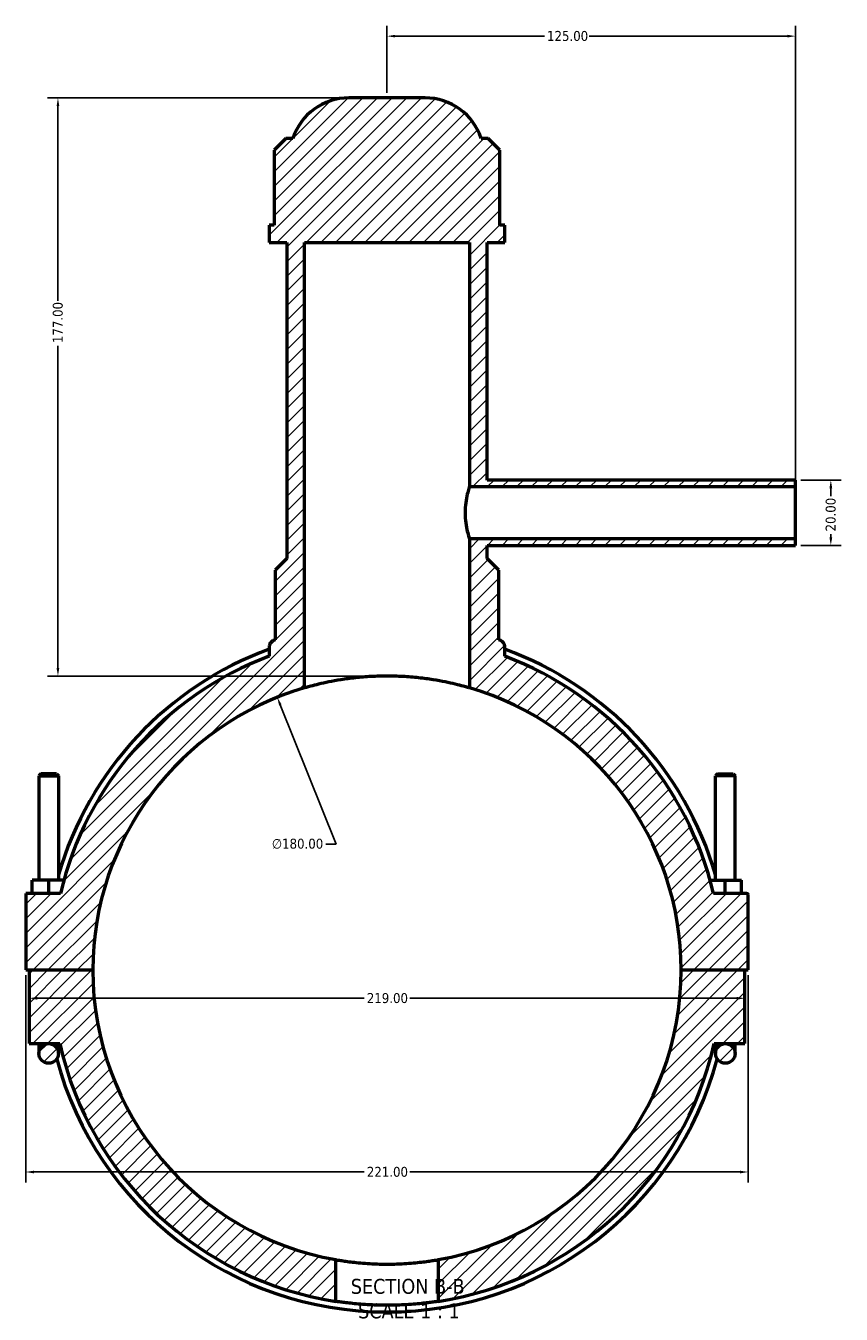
# Model space of a CAD drawing. Header units: millimetres. Extents: x 0 to 898, y -421 to 1009.
# Tile 1 of 7: x 297 to 546, y -421 to -27. Entities that reach past the tile are written whole.
import ezdxf

# ---------------------------------------------------------------- set-up
doc = ezdxf.new("R2010")
doc.units = ezdxf.units.MM
for name, color, linetype, lineweight in [('Dimension (ANSI)', 7, 'Continuous', 25), ('Hatch (ANSI)', 7, 'Continuous', 18), ('Symbol (ANSI)', 7, 'Continuous', 25), ('Visible (ANSI)', 7, 'Continuous', 50)]:
    doc.layers.add(name, color=color, linetype=linetype, lineweight=lineweight)
doc.styles.add('Label Text (ANSI)', font='tahoma.ttf')
doc.styles.add('Note Text (ANSI)', font='tahoma.ttf')
doc.dimstyles.new('Default - mm (ANSI)', dxfattribs={"dimtxt": 3.048, "dimasz": 2.5, "dimexe": 3.175, "dimexo": 1.6002, "dimgap": 0.8, "dimtad": 0, "dimtoh": 1, "dimrnd": 1e-08, "dimzin": 4, "dimdsep": 46, "dimtxsty": 'Note Text (ANSI)', "dimcen": 0.09, "dimdle": 10, "dimclrd": 256, "dimclre": 256, "dimclrt": 230, "dimadec": 1, "dimazin": 1, "dimtfac": 1, "dimtofl": 0, "dimtmove": 0, "dimatfit": 3, "dimfxl": 1, "dimtolj": 1, "dimtzin": 4, "dimlwd": -1, "dimlwe": -1, "dimarcsym": 0})

# ---------------------------------------------------------------- blocks, each defined once
blk = doc.blocks.new('*D7')
at = {"layer": 'Defpoints', "color": 0, "transparency": 16777216}
for p in [(373.71, -232.63), (440.85, -399.65)]:
    blk.add_point(p, dxfattribs=at)
at = {"layer": 'Dimension (ANSI)', "transparency": 16777216}
for p, q in [((391.77, -277.54), (374.64, -234.95)), ((388.55, -277.54), (391.77, -277.54))]:
    blk.add_line(p, q, dxfattribs=at)
blk.add_arc((407.28, -316.14), 90, 107.2784, 113.9211, dxfattribs=at)
blk.add_solid([(375.03, -234.79), (374.26, -235.11), (373.71, -232.63)], dxfattribs=at)
at = {"layer": 'Dimension (ANSI)', "color": 230, "true_color": 0xff0080, "transparency": 16777216, "insert": (372.06, -275.9), "char_height": 3.048, "attachment_point": 1, "style": 'Note Text (ANSI)'}
blk.add_mtext('\\A1;∅180.00', dxfattribs=at)
blk = doc.blocks.new('*D9')
at = {"layer": 'Defpoints', "color": 0, "transparency": 16777216}
for p in [(395.58, -49.14), (306.62, -226.14), (407.28, -226.14)]:
    blk.add_point(p, dxfattribs=at)
at = {"layer": 'Dimension (ANSI)', "transparency": 16777216}
for p, q in [((393.98, -49.14), (303.44, -49.14)), ((306.62, -51.64), (306.62, -111.3)), ((306.62, -223.64), (306.62, -124.98)), ((405.68, -226.14), (303.44, -226.14))]:
    blk.add_line(p, q, dxfattribs=at)
for points in [[(306.2, -51.64), (307.03, -51.64), (306.62, -49.14)], [(306.2, -223.64), (307.03, -223.64), (306.62, -226.14)]]:
    blk.add_solid(points, dxfattribs=at)
at = {"layer": 'Dimension (ANSI)', "color": 230, "true_color": 0xff0080, "transparency": 16777216, "insert": (305.03, -124.18), "char_height": 3.048, "attachment_point": 1, "rotation": 90, "style": 'Note Text (ANSI)'}
blk.add_mtext('\\A1;177.00', dxfattribs=at)
blk = doc.blocks.new('*D10')
at = {"layer": 'Defpoints', "color": 0, "transparency": 16777216}
for p in [(532.28, -166.14), (532.28, -186.14), (543.06, -186.14)]:
    blk.add_point(p, dxfattribs=at)
at = {"layer": 'Dimension (ANSI)', "transparency": 16777216}
for p, q in [((533.88, -166.14), (546.24, -166.14)), ((543.06, -168.64), (543.06, -171.01)), ((543.06, -183.64), (543.06, -182.64)), ((533.88, -186.14), (546.24, -186.14))]:
    blk.add_line(p, q, dxfattribs=at)
for points in [[(542.64, -168.64), (543.48, -168.64), (543.06, -166.14)], [(542.64, -183.64), (543.48, -183.64), (543.06, -186.14)]]:
    blk.add_solid(points, dxfattribs=at)
at = {"layer": 'Dimension (ANSI)', "color": 230, "true_color": 0xff0080, "transparency": 16777216, "insert": (541.47, -181.84), "char_height": 3.048, "attachment_point": 1, "rotation": 90, "style": 'Note Text (ANSI)'}
blk.add_mtext('\\A1;20.00', dxfattribs=at)
blk = doc.blocks.new('*D11')
at = {"layer": 'Defpoints', "color": 0, "transparency": 16777216}
for p in [(532.28, -30.23), (407.28, -49.14), (532.28, -168.14)]:
    blk.add_point(p, dxfattribs=at)
at = {"layer": 'Dimension (ANSI)', "transparency": 16777216}
for p, q in [((407.28, -47.54), (407.28, -27.05)), ((532.28, -166.54), (532.28, -27.05)), ((409.78, -30.23), (455.44, -30.23)), ((529.78, -30.23), (469.12, -30.23))]:
    blk.add_line(p, q, dxfattribs=at)
for points in [[(409.78, -29.81), (409.78, -30.64), (407.28, -30.23)], [(529.78, -29.81), (529.78, -30.64), (532.28, -30.23)]]:
    blk.add_solid(points, dxfattribs=at)
at = {"layer": 'Dimension (ANSI)', "color": 230, "true_color": 0xff0080, "transparency": 16777216, "insert": (456.24, -28.64), "char_height": 3.048, "attachment_point": 1, "style": 'Note Text (ANSI)'}
blk.add_mtext('\\A1;125.00', dxfattribs=at)
blk = doc.blocks.new('*D12')
at = {"layer": 'Defpoints', "color": 0, "transparency": 16777216}
for p in [(296.78, -316.09), (517.78, -316.09), (517.78, -377.93)]:
    blk.add_point(p, dxfattribs=at)
at = {"layer": 'Dimension (ANSI)', "transparency": 16777216}
for p, q in [((296.78, -317.69), (296.78, -381.11)), ((517.78, -317.69), (517.78, -381.11)), ((299.28, -377.93), (400.32, -377.93)), ((515.28, -377.93), (414.24, -377.93))]:
    blk.add_line(p, q, dxfattribs=at)
for points in [[(299.28, -377.52), (299.28, -378.35), (296.78, -377.93)], [(515.28, -377.52), (515.28, -378.35), (517.78, -377.93)]]:
    blk.add_solid(points, dxfattribs=at)
at = {"layer": 'Dimension (ANSI)', "color": 230, "true_color": 0xff0080, "transparency": 16777216, "insert": (401.12, -376.35), "char_height": 3.048, "attachment_point": 1, "style": 'Note Text (ANSI)'}
blk.add_mtext('\\A1;221.00', dxfattribs=at)
blk = doc.blocks.new('*D13')
at = {"layer": 'Defpoints', "color": 0, "transparency": 16777216}
for p in [(297.78, -324.75), (516.78, -324.75), (516.78, -324.75)]:
    blk.add_point(p, dxfattribs=at)
at = {"layer": 'Dimension (ANSI)', "transparency": 16777216}
for p, q in [((300.28, -324.75), (400.32, -324.75)), ((514.28, -324.75), (414.24, -324.75))]:
    blk.add_line(p, q, dxfattribs=at)
for points in [[(300.28, -324.33), (300.28, -325.17), (297.78, -324.75)], [(514.28, -324.33), (514.28, -325.17), (516.78, -324.75)]]:
    blk.add_solid(points, dxfattribs=at)
at = {"layer": 'Dimension (ANSI)', "color": 230, "true_color": 0xff0080, "transparency": 16777216, "insert": (401.12, -323.16), "char_height": 3.048, "attachment_point": 1, "style": 'Note Text (ANSI)'}
blk.add_mtext('\\A1;219.00', dxfattribs=at)

msp = doc.modelspace()

# ---------------------------------------------------------------- hatches: boundary and pattern name
at = {"layer": 'Hatch (ANSI)'}
h = msp.add_hatch(dxfattribs=at)
h.set_pattern_fill('ANSI31', color=256, scale=25.4, style=0)
h.set_pattern_definition([(45, (0, 0), (-2.245064, 2.245064), [])])
edge = h.paths.add_edge_path()
edge.add_line((376.364, -61.525), (372.764, -65.125))
edge.add_line((372.764, -65.125), (372.764, -88.075))
edge.add_line((372.764, -88.075), (371.281, -88.075))
edge.add_line((371.281, -88.075), (371.281, -93.385))
edge.add_line((371.281, -93.385), (376.681, -93.385))
edge.add_line((376.681, -93.385), (376.681, -190.135))
edge.add_line((376.681, -190.135), (373.081, -193.735))
edge.add_line((373.081, -193.735), (373.081, -215.061))
edge.add_ellipse((407.281, -316.135), major_axis=(-34.2, 101.075), ratio=1, start_angle=0, end_angle=0.33298)
edge.add_spline(control_points=[(372.494, -215.261), (372.364, -215.306), (372.239, -215.366), (372.005, -215.513), (371.897, -215.6), (371.635, -215.865), (371.505, -216.063), (371.327, -216.496), (371.281, -216.728), (371.281, -216.963)], knot_values=[-0.223501, -0.223501, -0.223501, -0.223501, -0.1820665, -0.1820665, -0.140632, -0.140632, -0.070316, -0.070316, 0, 0, 0, 0], degree=3, periodic=0)
edge.add_line((371.281, -216.963), (371.281, -220.059))
edge.add_ellipse((407.281, -316.135), major_axis=(-36, 96.077), ratio=1, start_angle=0, end_angle=56.21818)
edge.add_line((307.409, -292.635), (296.781, -292.635))
edge.add_line((296.781, -292.635), (296.781, -316.085))
edge.add_line((296.781, -316.085), (317.281, -316.085))
edge.add_ellipse((407.281, -316.135), major_axis=(-90, 0.05), ratio=1, start_angle=286.29204, end_angle=360, ccw=False)
edge.add_line((382.081, -229.735), (382.081, -93.385))
edge.add_line((382.081, -93.385), (432.481, -93.385))
edge.add_line((432.481, -93.385), (432.481, -168.135))
edge.add_line((432.481, -168.135), (532.281, -168.135))
edge.add_line((532.281, -168.135), (532.281, -166.135))
edge.add_line((532.281, -166.135), (437.881, -166.135))
edge.add_line((437.881, -166.135), (437.881, -93.385))
edge.add_line((437.881, -93.385), (443.281, -93.385))
edge.add_line((443.281, -93.385), (443.281, -88.075))
edge.add_line((443.281, -88.075), (441.798, -88.075))
edge.add_line((441.798, -88.075), (441.798, -65.125))
edge.add_line((441.798, -65.125), (438.198, -61.525))
edge.add_line((438.198, -61.525), (436.081, -61.525))
edge.add_ellipse((418.978, -67.135), major_axis=(17.103, 5.61), ratio=1, start_angle=0, end_angle=71.8403)
edge.add_line((418.978, -49.135), (395.585, -49.135))
edge.add_ellipse((395.585, -67.135), major_axis=(0, 18), ratio=1, start_angle=0, end_angle=71.8403)
edge.add_line((378.481, -61.525), (376.364, -61.525))
edge = h.paths.add_edge_path()
edge.add_line((303.781, -338.635), (307.179, -338.635))
edge.add_ellipse((407.281, -316.135), major_axis=(-100.102, -22.5), ratio=1, start_angle=0, end_angle=68.54142)
edge.add_line((391.601, -417.53), (391.601, -404.759))
edge.add_ellipse((407.281, -316.135), major_axis=(-15.68, -88.624), ratio=1, start_angle=280.06523, end_angle=360, ccw=False)
edge.add_line((317.281, -316.185), (297.781, -316.185))
edge.add_line((297.781, -316.185), (297.781, -338.635))
edge.add_line((297.781, -338.635), (303.781, -338.635))
edge = h.paths.add_edge_path()
edge.add_ellipse((517.281, -293.135), major_axis=(0.5, 0), ratio=1, start_angle=0, end_angle=90)
edge.add_line((517.281, -292.635), (507.154, -292.635))
edge.add_ellipse((407.281, -316.135), major_axis=(99.872, 23.5), ratio=1, start_angle=0, end_angle=56.21818)
edge.add_line((443.281, -220.059), (443.281, -216.963))
edge.add_ellipse((441.481, -216.963), major_axis=(1.8, 0), ratio=1, start_angle=0, end_angle=70.97308)
edge.add_ellipse((407.281, -316.135), major_axis=(34.787, 100.874), ratio=1, start_angle=0, end_angle=0.33298)
edge.add_line((441.481, -215.061), (441.481, -193.735))
edge.add_line((441.481, -193.735), (437.881, -190.135))
edge.add_line((437.881, -190.135), (437.881, -186.135))
edge.add_line((437.881, -186.135), (532.281, -186.135))
edge.add_line((532.281, -186.135), (532.281, -184.135))
edge.add_line((532.281, -184.135), (432.481, -184.135))
edge.add_line((432.481, -184.135), (432.481, -229.735))
edge.add_ellipse((407.281, -316.135), major_axis=(25.2, 86.4), ratio=1, start_angle=286.29204, end_angle=360, ccw=False)
edge.add_line((497.281, -316.085), (517.781, -316.085))
edge.add_line((517.781, -316.085), (517.781, -293.135))
edge = h.paths.add_edge_path()
edge.add_ellipse((303.781, -341.635), major_axis=(3, 0), ratio=1, start_angle=0, end_angle=360)
edge = h.paths.add_edge_path()
edge.add_line((516.781, -316.185), (497.281, -316.185))
edge.add_ellipse((407.281, -316.135), major_axis=(90, -0.05), ratio=1, start_angle=280.06523, end_angle=360, ccw=False)
edge.add_line((422.961, -404.759), (422.961, -417.53))
edge.add_ellipse((407.281, -316.135), major_axis=(15.68, -101.395), ratio=1, start_angle=0, end_angle=68.54142)
edge.add_line((507.384, -338.635), (510.781, -338.635))
edge.add_line((510.781, -338.635), (516.781, -338.635))
edge.add_line((516.781, -338.635), (516.781, -316.185))
edge = h.paths.add_edge_path()
edge.add_ellipse((510.781, -341.635), major_axis=(3, 0), ratio=1, start_angle=0, end_angle=360)

# ---------------------------------------------------------------- linework, layer by layer
at = {"layer": 'Visible (ANSI)'}
for p, q in [((418.978, -49.135), (395.585, -49.135)), ((376.364, -61.525), (372.764, -65.125)), ((378.481, -61.525), (376.364, -61.525)), ((438.198, -61.525), (436.081, -61.525)), ((441.798, -65.125), (438.198, -61.525)), ((372.764, -65.125), (372.764, -88.075)), ((441.798, -88.075), (441.798, -65.125)), ((372.764, -88.075), (371.281, -88.075)), ((371.281, -88.075), (371.281, -93.385)), ((443.281, -88.075), (441.798, -88.075)), ((443.281, -93.385), (443.281, -88.075)), ((371.281, -93.385), (376.681, -93.385)), ((376.681, -93.385), (376.681, -190.135)), ((382.081, -229.735), (382.081, -93.385)), ((382.081, -93.385), (432.481, -93.385)), ((432.481, -93.385), (432.481, -168.135)), ((437.881, -166.135), (437.881, -93.385)), ((437.881, -93.385), (443.281, -93.385)), ((432.481, -168.135), (532.281, -168.135)), ((532.281, -166.135), (437.881, -166.135)), ((532.281, -168.135), (532.281, -166.135)), ((532.281, -184.135), (532.281, -168.135)), ((532.281, -184.135), (432.481, -184.135)), ((432.481, -184.135), (432.481, -229.735)), ((532.281, -186.135), (532.281, -184.135)), ((437.881, -190.135), (437.881, -186.135)), ((437.881, -186.135), (532.281, -186.135)), ((376.681, -190.135), (373.081, -193.735)), ((441.481, -193.735), (437.881, -190.135)), ((373.081, -193.735), (373.081, -215.061)), ((441.481, -215.061), (441.481, -193.735)), ((371.281, -216.963), (371.281, -220.059)), ((443.281, -220.059), (443.281, -216.963)), ((301.381, -256.085), (300.781, -256.685)), ((306.181, -256.085), (301.381, -256.085)), ((306.181, -256.085), (306.781, -256.685)), ((508.381, -256.085), (507.781, -256.685)), ((508.381, -256.085), (513.181, -256.085)), ((513.181, -256.085), (513.781, -256.685)), ((300.781, -256.685), (306.781, -256.685)), ((300.781, -256.685), (300.781, -288.635)), ((306.781, -256.685), (306.781, -288.635)), ((513.781, -256.685), (507.781, -256.685)), ((507.781, -288.635), (507.781, -256.685)), ((513.781, -288.635), (513.781, -256.685)), ((303.781, -288.635), (298.781, -288.635)), ((298.781, -292.635), (298.781, -288.635)), ((303.781, -292.635), (303.781, -288.635)), ((308.435, -288.635), (303.781, -288.635)), ((506.127, -288.635), (510.781, -288.635)), ((510.781, -288.635), (515.781, -288.635)), ((510.781, -292.635), (510.781, -288.635)), ((515.781, -292.635), (515.781, -288.635)), ((307.409, -292.635), (296.781, -292.635)), ((296.781, -292.635), (296.781, -316.085)), ((517.281, -292.635), (507.154, -292.635)), ((517.781, -316.085), (517.781, -293.135)), ((296.781, -316.085), (317.281, -316.085)), ((317.281, -316.185), (297.781, -316.185)), ((297.781, -316.185), (297.781, -338.635)), ((300.781, -316.085), (300.781, -316.185)), ((306.781, -316.085), (306.781, -316.185)), ((497.281, -316.085), (517.781, -316.085)), ((516.781, -316.185), (497.281, -316.185)), ((507.781, -316.185), (507.781, -316.085)), ((513.781, -316.185), (513.781, -316.085)), ((516.781, -338.635), (516.781, -316.185)), ((297.781, -338.635), (303.781, -338.635)), ((300.781, -338.635), (300.781, -341.635)), ((303.781, -338.635), (307.179, -338.635)), ((306.781, -341.635), (306.781, -338.635)), ((507.384, -338.635), (510.781, -338.635)), ((507.781, -338.635), (507.781, -341.635)), ((510.781, -338.635), (516.781, -338.635)), ((513.781, -341.635), (513.781, -338.635)), ((391.601, -417.53), (391.601, -404.759)), ((422.961, -404.759), (422.961, -417.53))]:
    msp.add_line(p, q, dxfattribs=at)
for centre in [(303.781, -341.635), (510.781, -341.635)]:
    msp.add_circle(centre, 3, dxfattribs=at)
for centre, radius, start, end in [((395.585, -67.135), 18, 90, 161.8403), ((418.978, -67.135), 18, 18.1597, 90), ((407.281, -316.135), 106.704, 108.69394, 109.02692), ((407.281, -316.135), 106.704, 70.97308, 71.30606), ((441.481, -216.963), 1.8, 0, 70.97308), ((407.281, -316.135), 104.652, 110.1206, 163.80657), ((407.281, -316.135), 102.6, 110.54098, 166.75916), ((407.281, -316.135), 104.652, 16.19343, 69.8794), ((407.281, -316.135), 102.6, 13.24084, 69.45902), ((407.281, -316.135), 90, 106.2602, 179.96817), ((407.281, -316.135), 90, 0.03183, 73.7398), ((517.281, -293.135), 0.5, 0, 90), ((407.281, -316.135), 90, 180.03183, 259.9666), ((407.281, -316.135), 90, 280.0334, 359.96817), ((407.281, -316.135), 102.6, 192.66782, 261.20924), ((407.281, -316.135), 102.6, 278.79076, 347.33218), ((407.281, -316.135), 104.652, 195.08068, 344.91932)]:
    msp.add_arc(centre, radius, start, end, dxfattribs=at)
for points, knots in [([(432.481, -168.135), (432.481, -168.135), (432.414, -168.339), (432.172, -169.158), (432.001, -169.772), (431.675, -171.185), (431.5, -172.08), (431.249, -174.049), (431.178, -175.123), (431.178, -176.135)], [3.6435874, 3.6435874, 3.6435874, 3.6435874, 3.9471624, 3.9471624, 4.2507373, 4.2507373, 4.554427, 4.554427, 4.8581166, 4.8581166, 4.8581166, 4.8581166]), ([(431.178, -176.135), (431.178, -177.148), (431.249, -178.222), (431.5, -180.191), (431.675, -181.086), (432.001, -182.498), (432.172, -183.113), (432.414, -183.932), (432.481, -184.135), (432.481, -184.135)], [0, 0, 0, 0, 0.3036896, 0.3036896, 0.6073792, 0.6073792, 0.9109542, 0.9109542, 1.2145291, 1.2145291, 1.2145291, 1.2145291]), ([(372.494, -215.261), (372.364, -215.306), (372.239, -215.366), (372.005, -215.513), (371.897, -215.6), (371.635, -215.865), (371.505, -216.063), (371.327, -216.496), (371.281, -216.728), (371.281, -216.963)], [-0.22350099, -0.22350099, -0.22350099, -0.22350099, -0.1820665, -0.1820665, -0.14063201, -0.14063201, -0.07031601, -0.07031601, 0, 0, 0, 0]), ([(432.481, -229.735), (432.481, -229.735), (432.328, -229.69), (431.686, -229.507), (431.197, -229.369), (429.909, -229.024), (429.108, -228.817), (427.261, -228.376), (426.214, -228.142), (423.987, -227.692), (422.728, -227.46), (419.984, -227.026), (418.499, -226.824), (415.397, -226.489), (413.778, -226.355), (410.515, -226.179), (408.872, -226.135), (405.69, -226.135), (404.047, -226.179), (400.785, -226.355), (399.165, -226.489), (396.063, -226.824), (394.578, -227.026), (391.835, -227.46), (390.576, -227.692), (388.348, -228.142), (387.302, -228.376), (385.454, -228.817), (384.653, -229.024), (383.365, -229.369), (382.876, -229.507), (382.234, -229.69), (382.081, -229.735), (382.081, -229.735)], [7.6382396, 7.6382396, 7.6382396, 7.6382396, 8.115683, 8.115683, 8.5931263, 8.5931263, 9.0705696, 9.0705696, 9.5480129, 9.5480129, 10.0253496, 10.0253496, 10.5026862, 10.5026862, 10.9800228, 10.9800228, 11.4573595, 11.4573595, 11.9346961, 11.9346961, 12.4120327, 12.4120327, 12.8893694, 12.8893694, 13.366706, 13.366706, 13.8441493, 13.8441493, 14.3215926, 14.3215926, 14.799036, 14.799036, 15.2764793, 15.2764793, 15.2764793, 15.2764793]), ([(391.601, -404.759), (391.601, -404.759), (391.696, -404.776), (392.094, -404.845), (392.397, -404.897), (393.197, -405.028), (393.696, -405.106), (394.846, -405.274), (395.499, -405.364), (396.889, -405.536), (397.674, -405.625), (399.384, -405.792), (400.31, -405.87), (402.241, -405.999), (403.248, -406.051), (405.275, -406.119), (406.295, -406.135), (408.268, -406.135), (409.287, -406.119), (411.314, -406.051), (412.322, -405.999), (414.253, -405.87), (415.178, -405.792), (416.888, -405.625), (417.674, -405.536), (419.064, -405.364), (419.716, -405.274), (420.867, -405.106), (421.365, -405.028), (422.166, -404.897), (422.469, -404.845), (422.867, -404.776), (422.961, -404.759), (422.961, -404.759)], [4.7355596, 4.7355596, 4.7355596, 4.7355596, 5.0315368, 5.0315368, 5.327514, 5.327514, 5.6234912, 5.6234912, 5.9194684, 5.9194684, 6.2154361, 6.2154361, 6.5114039, 6.5114039, 6.8073716, 6.8073716, 7.1033393, 7.1033393, 7.3993071, 7.3993071, 7.6952748, 7.6952748, 7.9912426, 7.9912426, 8.2872103, 8.2872103, 8.5831875, 8.5831875, 8.8791647, 8.8791647, 9.1751419, 9.1751419, 9.4711191, 9.4711191, 9.4711191, 9.4711191]), ([(422.961, -417.53), (422.961, -417.53), (422.867, -417.545), (422.469, -417.605), (422.166, -417.651), (421.366, -417.765), (420.867, -417.834), (419.717, -417.981), (419.064, -418.059), (417.673, -418.21), (416.888, -418.288), (415.177, -418.435), (414.252, -418.503), (412.32, -418.616), (411.313, -418.661), (409.287, -418.721), (408.267, -418.735), (406.295, -418.735), (405.276, -418.721), (403.249, -418.661), (402.242, -418.616), (400.311, -418.503), (399.385, -418.435), (397.674, -418.288), (396.889, -418.21), (395.499, -418.059), (394.846, -417.981), (393.695, -417.834), (393.197, -417.765), (392.396, -417.651), (392.093, -417.605), (391.696, -417.545), (391.601, -417.53), (391.601, -417.53)], [0, 0, 0, 0, 0.2958237, 0.2958237, 0.5916473, 0.5916473, 0.887471, 0.887471, 1.1832947, 1.1832947, 1.4791128, 1.4791128, 1.7749309, 1.7749309, 2.070749, 2.070749, 2.3665671, 2.3665671, 2.6623852, 2.6623852, 2.9582033, 2.9582033, 3.2540214, 3.2540214, 3.5498395, 3.5498395, 3.8456632, 3.8456632, 4.1414868, 4.1414868, 4.4373105, 4.4373105, 4.7331342, 4.7331342, 4.7331342, 4.7331342])]:
    msp.add_open_spline(points, degree=3, knots=knots, dxfattribs=at)

# ---------------------------------------------------------------- texts
at = {"layer": 'Symbol (ANSI)', "char_height": 4.572, "attachment_point": 7, "style": 'Label Text (ANSI)'}
for s, insert in [('SECTION B-B', (396.203, -415.306)), ('SCALE 1 : 1', (398.426, -422.819))]:
    msp.add_mtext(s, dxfattribs=dict(at, insert=insert))

# ---------------------------------------------------------------- dimensions: what is measured, and where the dimension line sits
at = {"layer": 'Dimension (ANSI)'}
for base, p1, p2, angle, override, picture, middle in [((532.281, -30.226), (407.281, -49.135), (532.281, -168.135), 180, {"dimtoh": 0, "dimdec": 2, "dimtp": 0, "dimtm": 0, "dimtdec": 2, "dimatfit": 1}, '*D11', (462.281, -30.226)), ((306.616, -226.136), (395.585, -49.135), (407.281, -226.136), 90, {"dimtoh": 0, "dimdec": 2, "dimtp": 0, "dimtm": 0, "dimtdec": 2, "dimatfit": 1}, '*D9', (306.616, -118.136)), ((543.061, -186.135), (532.281, -166.135), (532.281, -186.135), 90, {"dimtoh": 0, "dimdec": 2, "dimtp": 0, "dimtm": 0, "dimtdec": 2, "dimatfit": 1}, '*D10', (543.061, -176.826)), ((517.781, -377.933), (296.781, -316.085), (517.781, -316.085), 180, {"dimtoh": 0, "dimdec": 2, "dimtp": 0, "dimtm": 0, "dimtdec": 2, "dimatfit": 1}, '*D12', (407.281, -377.933)), ((516.781, -324.75), (297.781, -324.75), (516.781, -324.75), 180, {"dimtoh": 0, "dimdec": 2, "dimse1": 1, "dimse2": 1, "dimtp": 0, "dimtm": 0, "dimtdec": 2, "dimatfit": 1}, '*D13', (407.281, -324.75))]:
    dim = msp.add_linear_dim(base=base, p1=p1, p2=p2, angle=angle, dimstyle='Default - mm (ANSI)', override=override, dxfattribs=at)
    dim.commit()
    dim.dimension.update_dxf_attribs({"geometry": picture, "text_midpoint": middle, "dimtype": 160})
dim = msp.add_diameter_dim_2p(p1=(440.851, -399.646), p2=(373.711, -232.63), dimstyle='Default - mm (ANSI)', override={"dimtih": 1, "dimdec": 2, "dimlfac": 0.99997, "dimtp": 0, "dimtm": 0, "dimtdec": 2}, dxfattribs=at)
dim.commit()
dim.dimension.update_dxf_attribs({"geometry": '*D7', "text_midpoint": (379.906, -277.544), "dimtype": 163})

doc.saveas('drawing.dxf')
